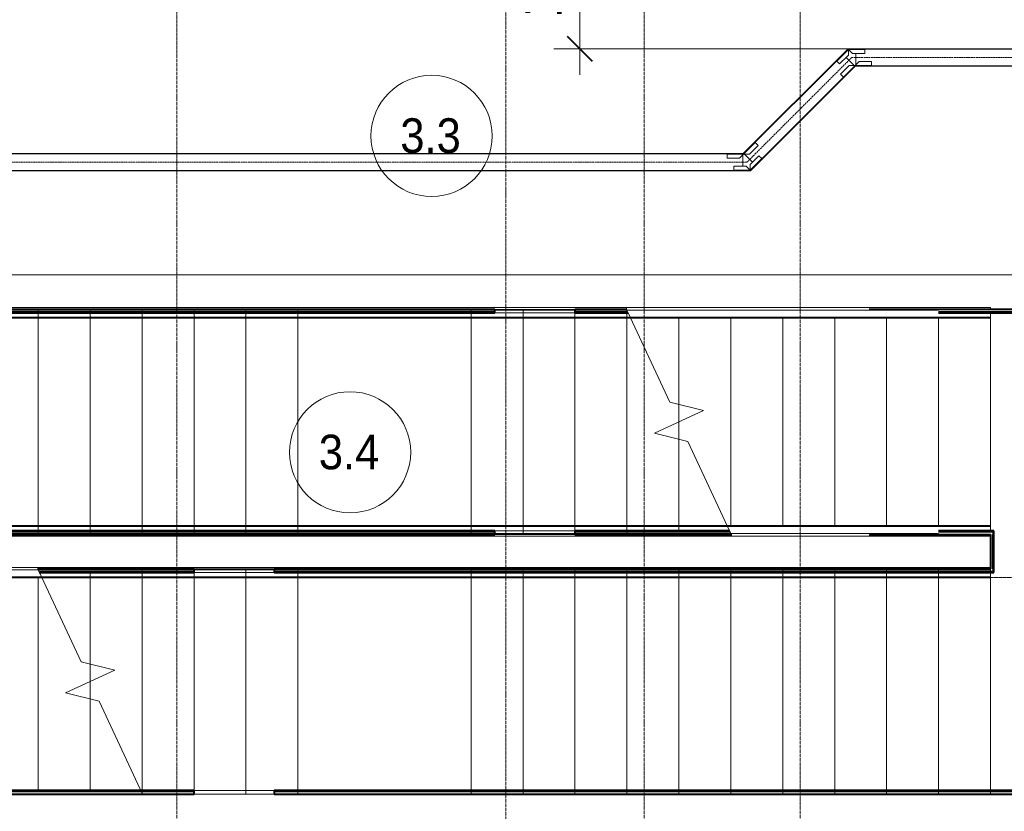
# Model space of a CAD drawing. Header units: millimetres. Extents: x 110168 to 197584, y 7718 to 235556.
# Tile 19 of 42: x 121443 to 127130, y 20850 to 25423. Entities that reach past the tile are written whole.
import ezdxf

# ---------------------------------------------------------------- set-up
doc = ezdxf.new("R2010")
doc.units = ezdxf.units.MM
for name, pattern in [('ADSK_Линия сетки', [25, 20, -2.5, 0, -2.5]), ('Линия сетки', [25, 20, -2.5, 0, -2.5]), ('Осевая', [14, 10, -2, 0, -2]), ('Сверху', [3.96875, 2.38125, -1.5875]), ('Штрих_3_1_5_', [4.5, 3, -1.5])]:
    doc.linetypes.add(name, pattern=pattern)
for name, color, linetype, lineweight in [('Кабельные лотки', 7, 'Continuous', 18), ('Лестницы', 7, 'Continuous', 18), ('Марки помещений', 7, 'Continuous', 20), ('Ограждение', 7, 'Continuous', 18), ('Осевая линия', 7, 'Осевая', 18), ('Оси', 7, 'Continuous', 9), ('Перекрытия', 7, 'Continuous', 18), ('Поручни', 7, 'Continuous', 18), ('Размеры', 7, 'Continuous', 9), ('Размеры-100', 7, 'Continuous', 9), ('Соединительные детали кабельных лотков', 7, 'Continuous', 18), ('Стены', 7, 'Continuous', 18), ('Стены разрез', 7, 'Continuous', 40), ('Стены штриховка', 7, 'Continuous', 40)]:
    doc.layers.add(name, color=color, linetype=linetype, lineweight=lineweight)
doc.styles.add('Arial', font='arial.ttf', dxfattribs={"width": 0.9, "height": 250})
doc.styles.add('Arial_3', font='arial.ttf', dxfattribs={"width": 0.9, "height": 200})
doc.dimstyles.new('Основной_2_5_мм', dxfattribs={"dimscale": 304.8, "dimtxt": 255.06485, "dimasz": 0.463911, "dimexe": 0.492126, "dimexo": 0.492126, "dimgap": 0.098425, "dimtad": 1, "dimdec": 0, "dimdsep": 46, "dimtxsty": 'Arial', "dimblk1": 'OBLIQUE', "dimblk2": 'OBLIQUE', "dimsah": 1, "dimcen": 0.09, "dimdle": 0.492126, "dimazin": 2, "dimtfac": 1, "dimtdec": 4, "dimtix": 1, "dimtmove": 0, "dimatfit": 3, "dimfxl": 1, "dimtvp": 1, "dimtolj": 1, "dimtzin": 0, "dimlwd": 20, "dimlwe": 20, "dimarcsym": 2})

# ---------------------------------------------------------------- blocks, each defined once
blk = doc.blocks.new('Ограждение - Ограждение-2690304-МКСС_К4_L26_87_900_')
at = {"layer": 'Поручни', "color": 253, "true_color": 0xaaaaaa}
for p, q in [((107196.5, 14211.1), (108699.6, 14211.1)), ((108699.6, 14211.1), (109399.6, 14211.1)), ((109399.6, 14211.1), (109699.6, 14211.1)), ((109699.6, 14211.1), (112699.6, 14211.1)), ((112699.6, 14181.5), (112699.6, 14156.1)), ((107217.7, 14156.1), (108699.6, 14156.1)), ((107220, 14151.1), (108699.6, 14151.1)), ((108699.6, 14156.1), (109399.6, 14156.1)), ((108699.6, 14151.1), (109399.6, 14151.1)), ((109399.6, 14156.1), (109699.6, 14156.1)), ((109399.6, 14151.1), (109699.6, 14151.1)), ((109699.6, 14156.1), (112699.6, 14156.1)), ((109699.6, 14151.1), (112699.6, 14151.1)), ((112699.6, 14156.1), (112699.6, 14151.1))]:
    blk.add_line(p, q, dxfattribs=at)
blk = doc.blocks.new('Ограждение - Ограждение-2690319-МКСС_К4_L26_87_900_')
at = {"layer": 'Поручни', "color": 253, "true_color": 0xaaaaaa}
for p, q in [((105699.6, 14447), (105699.6, 14452)), ((108699.6, 14452), (105699.6, 14452)), ((105699.6, 14421.6), (105699.6, 14447)), ((108699.6, 14447), (105699.6, 14447)), ((108999.6, 14452), (108699.6, 14452)), ((108999.6, 14447), (108699.6, 14447)), ((109699.6, 14452), (108999.6, 14452)), ((109699.6, 14447), (108999.6, 14447)), ((111179.2, 14452), (109699.6, 14452)), ((111181.5, 14447), (109699.6, 14447)), ((108699.6, 14392), (105699.6, 14392)), ((108999.6, 14392), (108699.6, 14392)), ((109699.6, 14392), (108999.6, 14392)), ((111202.7, 14392), (109699.6, 14392))]:
    blk.add_line(p, q, dxfattribs=at)
blk = doc.blocks.new('Ограждение - Ограждение-2690323-МКСС_К4_L26_87_900_')
at = {"layer": 'Поручни', "color": 253, "true_color": 0xaaaaaa}
for p, q in [((105699.6, 15701.5), (105699.6, 15711.2)), ((108699.6, 15711.2), (105699.6, 15711.2)), ((108999.6, 15711.2), (108699.6, 15711.2)), ((109699.6, 15711.2), (108999.6, 15711.2)), ((110596.5, 15711.2), (109699.6, 15711.2)), ((105699.6, 15656.2), (105699.6, 15681.5)), ((105699.6, 15651.2), (105699.6, 15656.2)), ((108699.6, 15656.2), (105699.6, 15656.2)), ((108699.6, 15651.2), (105699.6, 15651.2)), ((108999.6, 15656.2), (108699.6, 15656.2)), ((108999.6, 15651.2), (108699.6, 15651.2)), ((109699.6, 15656.2), (108999.6, 15656.2)), ((109699.6, 15651.2), (108999.6, 15651.2)), ((110617.7, 15656.2), (109699.6, 15656.2)), ((110620, 15651.2), (109699.6, 15651.2))]:
    blk.add_line(p, q, dxfattribs=at)
blk = doc.blocks.new('Ограждение - Ограждение-2690366-МКСС_К4_L26_87_900_')
at = {"layer": 'Ограждение', "color": 253, "linetype": 'Сверху', "true_color": 0xaaaaaa}
for p, q in [((107196.5, 14211.1), (108699.6, 14211.1)), ((107199, 14196.1), (108699.6, 14196.1)), ((107206, 14181.1), (108699.6, 14181.1)), ((107679.6, 14201.1), (108699.6, 14201.1)), ((108699.6, 14211.1), (109399.6, 14211.1)), ((108699.6, 14201.1), (109399.6, 14201.1)), ((108699.6, 14196.1), (109399.6, 14196.1)), ((108699.6, 14181.1), (109399.6, 14181.1)), ((109399.6, 14211.1), (109699.6, 14211.1)), ((109399.6, 14201.1), (109699.6, 14201.1)), ((109399.6, 14196.1), (109699.6, 14196.1)), ((109399.6, 14181.1), (109699.6, 14181.1)), ((109699.6, 14211.1), (112699.6, 14211.1)), ((109699.6, 14201.1), (112699.6, 14201.1)), ((109699.6, 14196.1), (112699.6, 14196.1)), ((109699.6, 14181.1), (112699.6, 14181.1)), ((112699.6, 14211.1), (112699.6, 14181.1)), ((112699.6, 14201.1), (112699.6, 14151.1)), ((112699.6, 14196.1), (112699.6, 14156.1)), ((107217.7, 14156.1), (108699.6, 14156.1)), ((107220, 14151.1), (108699.6, 14151.1)), ((108699.6, 14156.1), (109399.6, 14156.1)), ((108699.6, 14151.1), (109399.6, 14151.1)), ((109399.6, 14156.1), (109699.6, 14156.1)), ((109399.6, 14151.1), (109699.6, 14151.1)), ((109699.6, 14156.1), (112699.6, 14156.1)), ((109699.6, 14151.1), (112699.6, 14151.1))]:
    blk.add_line(p, q, dxfattribs=at)
at = {"layer": 'Поручни', "color": 253, "true_color": 0xaaaaaa}
for p, q in [((105699.6, 14211.1), (107196.5, 14211.1)), ((105699.6, 14156.1), (105699.6, 14181.5)), ((105999.6, 14196.1), (107199, 14196.1)), ((107196.5, 14201.5), (107196.5, 14211.1)), ((107196.5, 14201.5), (107196.5, 14211.1)), ((107199, 14196.1), (107196.5, 14201.5)), ((107199, 14196.1), (107196.5, 14201.5)), ((107217.7, 14156.1), (107199, 14196.1)), ((107217.7, 14156.1), (107199, 14196.1)), ((107217.7, 14156.1), (107199, 14196.1)), ((105699.6, 14151.1), (105699.6, 14156.1)), ((105699.6, 14156.1), (107217.7, 14156.1)), ((105699.6, 14151.1), (107220, 14151.1)), ((107220, 14151.1), (107217.7, 14156.1))]:
    blk.add_line(p, q, dxfattribs=at)
blk = doc.blocks.new('Ограждение - Ограждение-2690381-МКСС_К4_L26_87_900_')
at = {"layer": 'Ограждение', "color": 253, "linetype": 'Сверху', "true_color": 0xaaaaaa}
for p, q in [((105699.6, 14402), (105699.6, 14452)), ((108699.6, 14452), (105699.6, 14452)), ((105699.6, 14407), (105699.6, 14447)), ((108699.6, 14447), (105699.6, 14447)), ((108999.6, 14452), (108699.6, 14452)), ((108999.6, 14447), (108699.6, 14447)), ((109699.6, 14452), (108999.6, 14452)), ((109699.6, 14447), (108999.6, 14447)), ((111179.2, 14452), (109699.6, 14452)), ((111181.5, 14447), (109699.6, 14447)), ((105699.6, 14392), (105699.6, 14422)), ((108699.6, 14422), (105699.6, 14422)), ((108699.6, 14407), (105699.6, 14407)), ((108699.6, 14402), (105699.6, 14402)), ((108699.6, 14392), (105699.6, 14392)), ((108999.6, 14422), (108699.6, 14422)), ((108999.6, 14407), (108699.6, 14407)), ((108999.6, 14402), (108699.6, 14402)), ((108999.6, 14392), (108699.6, 14392)), ((109699.6, 14422), (108999.6, 14422)), ((109699.6, 14407), (108999.6, 14407)), ((109699.6, 14402), (108999.6, 14402)), ((109699.6, 14392), (108999.6, 14392)), ((111193.2, 14422), (109699.6, 14422)), ((111200.2, 14407), (109699.6, 14407)), ((110719.6, 14402), (109699.6, 14402)), ((111202.7, 14392), (109699.6, 14392))]:
    blk.add_line(p, q, dxfattribs=at)
at = {"layer": 'Поручни', "color": 253, "true_color": 0xaaaaaa}
for p, q in [((111179.2, 14452), (111181.5, 14447)), ((112699.6, 14452), (111179.2, 14452)), ((111181.5, 14447), (111200.2, 14407)), ((111181.5, 14447), (111200.2, 14407)), ((111181.5, 14447), (111200.2, 14407)), ((112699.6, 14447), (111181.5, 14447)), ((112699.6, 14452), (112699.6, 14447)), ((112699.6, 14447), (112699.6, 14421.6)), ((111200.2, 14407), (111202.7, 14401.6)), ((111200.2, 14407), (111202.7, 14401.6)), ((112399.6, 14407), (111200.2, 14407)), ((111202.7, 14401.6), (111202.7, 14392)), ((111202.7, 14401.6), (111202.7, 14392)), ((112699.6, 14392), (111202.7, 14392))]:
    blk.add_line(p, q, dxfattribs=at)
blk = doc.blocks.new('Ограждение - Ограждение-2690385-МКСС_К4_L26_87_900_')
at = {"layer": 'Ограждение', "color": 253, "linetype": 'Сверху', "true_color": 0xaaaaaa}
for p, q in [((105699.6, 15681.2), (105699.6, 15711.2)), ((108699.6, 15711.2), (105699.6, 15711.2)), ((105699.6, 15651.2), (105699.6, 15701.2)), ((108699.6, 15701.2), (105699.6, 15701.2)), ((105699.6, 15656.2), (105699.6, 15696.2)), ((108699.6, 15696.2), (105699.6, 15696.2)), ((108999.6, 15711.2), (108699.6, 15711.2)), ((108999.6, 15701.2), (108699.6, 15701.2)), ((108999.6, 15696.2), (108699.6, 15696.2)), ((109699.6, 15711.2), (108999.6, 15711.2)), ((109699.6, 15701.2), (108999.6, 15701.2)), ((109699.6, 15696.2), (108999.6, 15696.2)), ((110596.5, 15711.2), (109699.6, 15711.2)), ((110596.7, 15701.2), (109699.6, 15701.2)), ((110599, 15696.2), (109699.6, 15696.2)), ((108699.6, 15681.2), (105699.6, 15681.2)), ((108699.6, 15656.2), (105699.6, 15656.2)), ((108699.6, 15651.2), (105699.6, 15651.2)), ((108999.6, 15681.2), (108699.6, 15681.2)), ((108999.6, 15656.2), (108699.6, 15656.2)), ((108999.6, 15651.2), (108699.6, 15651.2)), ((109699.6, 15681.2), (108999.6, 15681.2)), ((109699.6, 15656.2), (108999.6, 15656.2)), ((109699.6, 15651.2), (108999.6, 15651.2)), ((110606, 15681.2), (109699.6, 15681.2)), ((110617.7, 15656.2), (109699.6, 15656.2)), ((110620, 15651.2), (109699.6, 15651.2))]:
    blk.add_line(p, q, dxfattribs=at)
at = {"layer": 'Поручни', "color": 253, "true_color": 0xaaaaaa}
for p, q in [((110596.5, 15711.2), (110596.5, 15701.6)), ((110596.5, 15711.2), (110596.5, 15701.6)), ((112699.6, 15711.2), (110596.5, 15711.2)), ((110596.5, 15701.6), (110599, 15696.2)), ((110596.5, 15701.6), (110599, 15696.2)), ((110596.7, 15701.2), (110599, 15696.2)), ((110599.7, 15701.2), (110596.7, 15701.2)), ((110599, 15696.2), (110617.7, 15656.2)), ((110599, 15696.2), (110617.7, 15656.2)), ((110599, 15696.2), (110617.7, 15656.2)), ((112399.6, 15696.2), (110599, 15696.2)), ((112699.6, 15711.2), (112699.6, 15701.5)), ((110617.7, 15656.2), (110620, 15651.2)), ((112699.6, 15656.2), (110617.7, 15656.2)), ((112699.6, 15651.2), (110620, 15651.2)), ((112699.6, 15681.5), (112699.6, 15656.2)), ((112699.6, 15656.2), (112699.6, 15651.2))]:
    blk.add_line(p, q, dxfattribs=at)
blk = doc.blocks.new('135_SLK_K4_AR_rvt-1-МКСС_К4_L26_87_900_')
at = {"layer": 'Лестницы', "color": 253, "linetype": 'Сверху', "true_color": 0xaaaaaa}
for p, q in [((123050, 23750), (120050, 23750)), ((121550, 22450), (121550, 23750)), ((121550, 22450), (121550, 23750)), ((121850, 22450), (121850, 23750)), ((121850, 22450), (121850, 23750)), ((122150, 22450), (122150, 23750)), ((122150, 22450), (122150, 23750)), ((122450, 22450), (122450, 23750)), ((122450, 22450), (122450, 23750)), ((122750, 22450), (122750, 23750)), ((122750, 22450), (122750, 23750)), ((124050, 23750), (123050, 23750)), ((123050, 22450), (123050, 23750)), ((123050, 22450), (123050, 23750)), ((124050, 22450), (124050, 23750)), ((124946.9, 23750), (124050, 23750)), ((124050, 22450), (124050, 23750)), ((124350, 22450), (124350, 23750)), ((124350, 22450), (124350, 23750)), ((124650, 22450), (124650, 23750)), ((124650, 22450), (124650, 23750)), ((124950, 22450), (124950, 23743.4)), ((124950, 22450), (124950, 23743.4)), ((125250, 23100), (125250, 23200.5)), ((125250, 23100), (125250, 23200.5)), ((125250, 22470), (125250, 22999.6)), ((125250, 22470), (125250, 22999.6)), ((123050, 22450), (120050, 22450)), ((123050, 22450), (124050, 22450)), ((124950, 22450), (124050, 22450)), ((122150, 22250), (123050, 22250)), ((122150, 22250), (122150, 20956.6)), ((122150, 22250), (122150, 20956.6)), ((122450, 22250), (122450, 20950)), ((122450, 22250), (122450, 20950)), ((122750, 22250), (122750, 20950)), ((122750, 22250), (122750, 20950)), ((124050, 22250), (123050, 22250)), ((123050, 22250), (123050, 20950)), ((123050, 22250), (123050, 20950)), ((124050, 22250), (124050, 20950)), ((124050, 22250), (127050, 22250)), ((124050, 22250), (124050, 20950)), ((124350, 22250), (124350, 20950)), ((124350, 22250), (124350, 20950)), ((124650, 22250), (124650, 20950)), ((124650, 22250), (124650, 20950)), ((124950, 22250), (124950, 20950)), ((124950, 22250), (124950, 20950)), ((125250, 22250), (125250, 20950)), ((125250, 22250), (125250, 20950)), ((125550, 22250), (125550, 20950)), ((125550, 22250), (125550, 20950)), ((125850, 22250), (125850, 20950)), ((125850, 22250), (125850, 20950)), ((126150, 22250), (126150, 20950)), ((126150, 22250), (126150, 20950)), ((126450, 22250), (126450, 20950)), ((126450, 22250), (126450, 20950)), ((126750, 22250), (126750, 20950)), ((126750, 22250), (126750, 20950)), ((127050, 22250), (127050, 20950)), ((121850, 22230), (121850, 21700.4)), ((121850, 22230), (121850, 21700.4)), ((121850, 21600), (121850, 21499.5)), ((121850, 21600), (121850, 21499.5)), ((122153.1, 20950), (123050, 20950)), ((123050, 20950), (124050, 20950)), ((124050, 20950), (127050, 20950))]:
    blk.add_line(p, q, dxfattribs=at)
at = {"layer": 'Лестницы', "color": 253, "true_color": 0xaaaaaa}
for p, q in [((124949.9, 23750), (124946.9, 23750)), ((124946.9, 23750), (124949.4, 23744.6)), ((121550, 22500.4), (121550, 23699.6)), ((121850, 22500.4), (121850, 23699.6)), ((122150, 22500.4), (122150, 23699.6)), ((122450, 22500.4), (122450, 23699.6)), ((122750, 22500.4), (122750, 23699.6)), ((123050, 22500.4), (123050, 23699.6)), ((124050, 22500.4), (124050, 23699.6)), ((124350, 22500.4), (124350, 23699.6)), ((124650, 22500.4), (124650, 23699.6)), ((124950, 22500.4), (124950, 23699.6)), ((124968.1, 23704.6), (125197.2, 23213.3)), ((125250, 23200.5), (125250, 23699.6)), ((125550, 22500.4), (125550, 23699.6)), ((125850, 22500.4), (125850, 23699.6)), ((126150, 22500.4), (126150, 23699.6)), ((126450, 22500.4), (126450, 23699.6)), ((126750, 22500.4), (126750, 23699.6)), ((127050, 22500.4), (127050, 23699.6)), ((125197.2, 23213.3), (125391.6, 23166.1)), ((125391.6, 23166.1), (125108.4, 23034)), ((125250, 23100), (125250, 23200.5)), ((125250, 22999.6), (125250, 23100)), ((125108.4, 23034), (125302.8, 22986.8)), ((125250, 22500.4), (125250, 22999.6)), ((125302.8, 22986.8), (125531.9, 22495.4)), ((125550.6, 22455.4), (125553.1, 22450)), ((121549.4, 22244.6), (121546.9, 22250)), ((121550, 22199.6), (121550, 20970)), ((121797.2, 21713.2), (121568.1, 22204.6)), ((121850, 22199.6), (121850, 21700.4)), ((122150, 22199.6), (122150, 20970)), ((122450, 22199.6), (122450, 20970)), ((122750, 22199.6), (122750, 20970)), ((123050, 22199.6), (123050, 20970)), ((124050, 22199.6), (124050, 20970)), ((124350, 22199.6), (124350, 20970)), ((124650, 22199.6), (124650, 20970)), ((124950, 22199.6), (124950, 20970)), ((125250, 22199.6), (125250, 20970)), ((125550, 22199.6), (125550, 20970)), ((125850, 22199.6), (125850, 20970)), ((126150, 22199.6), (126150, 20970)), ((126450, 22199.6), (126450, 20970)), ((126750, 22199.6), (126750, 20970)), ((127050, 22199.6), (127050, 20970)), ((121991.6, 21666), (121797.2, 21713.2)), ((121850, 21700.4), (121850, 21600)), ((121708.4, 21533.9), (121991.6, 21666)), ((121850, 21600), (121850, 21499.5)), ((121902.8, 21486.7), (121708.4, 21533.9)), ((121850, 21499.5), (121850, 20970)), ((122153.1, 20950), (121902.8, 21486.7)), ((122150, 20956.6), (122150, 20950)), ((122150, 20950), (122153.1, 20950))]:
    blk.add_line(p, q, dxfattribs=at)
at = {"layer": 'Лестницы', "color": 253, "linetype": 'Штрих_3_1_5_', "true_color": 0xaaaaaa}
for p, q in [((121550, 22500.4), (121550, 23699.6)), ((121850, 22500.4), (121850, 23699.6)), ((122150, 22500.4), (122150, 23699.6)), ((122450, 22500.4), (122450, 23699.6)), ((122750, 22500.4), (122750, 23699.6)), ((123050, 22500.4), (123050, 23699.6)), ((124050, 22500.4), (124050, 23699.6)), ((124350, 22500.4), (124350, 23699.6)), ((124650, 22500.4), (124650, 23699.6)), ((124950, 22500.4), (124950, 23699.6)), ((125250, 23200.5), (125250, 23699.6)), ((125550, 22500.4), (125550, 23699.6)), ((125850, 22500.4), (125850, 23699.6)), ((126150, 22500.4), (126150, 23699.6)), ((126450, 22500.4), (126450, 23699.6)), ((126750, 22500.4), (126750, 23699.6)), ((127050, 22500.4), (127050, 23699.6)), ((125250, 23100), (125250, 23200.5)), ((125250, 22999.6), (125250, 23100)), ((125250, 22500.4), (125250, 22999.6)), ((121550, 22199.6), (121550, 20970)), ((121850, 22199.6), (121850, 21700.4)), ((122150, 22199.6), (122150, 20970)), ((122450, 22199.6), (122450, 20970)), ((122750, 22199.6), (122750, 20970)), ((123050, 22199.6), (123050, 20970)), ((124050, 22199.6), (124050, 20970)), ((124350, 22199.6), (124350, 20970)), ((124650, 22199.6), (124650, 20970)), ((124950, 22199.6), (124950, 20970)), ((125250, 22199.6), (125250, 20970)), ((125550, 22199.6), (125550, 20970)), ((125850, 22199.6), (125850, 20970)), ((126150, 22199.6), (126150, 20970)), ((126450, 22199.6), (126450, 20970)), ((126750, 22199.6), (126750, 20970)), ((121850, 21700.4), (121850, 21600)), ((121850, 21600), (121850, 21499.5)), ((121850, 21499.5), (121850, 20970)), ((122150, 20956.6), (122150, 20950))]:
    blk.add_line(p, q, dxfattribs=at)
at = {"layer": 'Перекрытия', "color": 253, "true_color": 0xaaaaaa}
for p, q in [((120030, 23950), (128650, 23950)), ((127050, 22199.6), (127050, 20970))]:
    blk.add_line(p, q, dxfattribs=at)
at = {"layer": 'Стены', "color": 253, "true_color": 0xaaaaaa}
for p, q in [((124187.5, 23750), (124650, 23750)), ((124650, 23730), (124187.5, 23730)), ((124187.5, 22470), (124650, 22470)), ((124650, 22450), (124187.5, 22450)), ((122450, 22250), (122912.5, 22250)), ((122912.5, 22230), (122450, 22230)), ((122450, 20970), (122912.5, 20970)), ((122912.5, 20950), (122450, 20950))]:
    blk.add_line(p, q, dxfattribs=at)
at = {"layer": 'Стены разрез', "color": 253, "true_color": 0xaaaaaa}
for p, q in [((119749.8, 23730), (124187.5, 23730)), ((124187.5, 23750), (119814.8, 23750)), ((124187.5, 23730), (124187.5, 23750)), ((124950, 23750), (124650, 23750)), ((124650, 23750), (124650, 23730)), ((124650, 23730), (124956.2, 23730)), ((128635, 23750), (126349.4, 23750)), ((126749.4, 23730), (128635, 23730)), ((124187.5, 22470), (120030, 22470)), ((124187.5, 22450), (124187.5, 22470)), ((125543.7, 22470), (124650, 22470)), ((124650, 22470), (124650, 22450)), ((127070, 22470), (126749.4, 22470)), ((127070, 22465), (127070, 22470)), ((127070, 22450), (127070, 22465)), ((120050, 22450), (124187.5, 22450)), ((124650, 22450), (125550.1, 22450)), ((126349.4, 22450), (127050, 22450)), ((127050, 22450), (127050, 22250)), ((127070, 22250), (127070, 22450)), ((122450, 22250), (121549.9, 22250)), ((122450, 22230), (122450, 22250)), ((127050, 22250), (122912.5, 22250)), ((122912.5, 22250), (122912.5, 22230)), ((127070, 22235), (127070, 22250)), ((127070, 22230), (127070, 22235)), ((121556.3, 22230), (122450, 22230)), ((122912.5, 22230), (127070, 22230)), ((122450, 20970), (118470, 20970)), ((118470, 20950), (122450, 20950)), ((122450, 20950), (122450, 20970)), ((128630, 20970), (122912.5, 20970)), ((122912.5, 20970), (122912.5, 20950)), ((122912.5, 20950), (128650, 20950))]:
    blk.add_line(p, q, dxfattribs=at)
at = {"layer": 'Стены штриховка', "color": 253, "true_color": 0xaaaaaa}
for p, q in [((119814.8, 23735), (124187.5, 23735)), ((124650, 23735), (124953.9, 23735)), ((126749.4, 23735), (128635, 23735)), ((124187.5, 22465), (120035, 22465)), ((125545.3, 22465), (124650, 22465)), ((127065, 22465), (126749.4, 22465)), ((127065, 22465), (127065, 22450)), ((127065, 22250), (127065, 22450)), ((121554.7, 22235), (122450, 22235)), ((122912.5, 22235), (127065, 22235)), ((127065, 22250), (127065, 22235)), ((122450, 20965), (118470, 20965)), ((128635, 20965), (122912.5, 20965))]:
    blk.add_line(p, q, dxfattribs=at)
at = {"layer": 'Ограждение', "color": 253, "lineweight": 18, "true_color": 0xaaaaaa}
for name in ['Ограждение - Ограждение-2690323-МКСС_К4_L26_87_900_', 'Ограждение - Ограждение-2690385-МКСС_К4_L26_87_900_', 'Ограждение - Ограждение-2690319-МКСС_К4_L26_87_900_', 'Ограждение - Ограждение-2690381-МКСС_К4_L26_87_900_', 'Ограждение - Ограждение-2690366-МКСС_К4_L26_87_900_', 'Ограждение - Ограждение-2690304-МКСС_К4_L26_87_900_']:
    blk.add_blockref(name, (14350.4, 8048.5), dxfattribs=at)
blk = doc.blocks.new('OSTEC_CLH - ЛН_ ЛП - СЛУМИ - Угол горизонтальный - ZS - Цинкование по методу Сендзимира-1552037-МКСС_К4_L26_87_900_')
at = {"layer": 'Осевая линия'}
for p, q in [((16.5, 16.5), (0, 0)), ((-23.4, 0), (0, 0)), ((-22.4, 0), (-23.4, 0))]:
    blk.add_line(p, q, dxfattribs=at)
at = {"layer": 'Соединительные детали кабельных лотков', "color": 96, "true_color": 0x008000}
for p, q in [((-23.4, 47.5), (-23.4, 50)), ((-23.4, 50), (-20.7, 50)), ((-19.7, 47.5), (-23.4, 47.5)), ((-23.4, -22.6), (-23.4, 42.5)), ((-18.8, 51.9), (-20.7, 50)), ((-19.7, 47.5), (-17, 50.1)), ((-17, 50.1), (-18.8, 51.9)), ((32.5, 0.6), (-13.5, 46.6)), ((-23.4, -50), (-23.4, -47.5)), ((19.7, -47.5), (-23.4, -47.5)), ((20.7, -50), (-23.4, -50)), ((50.1, -17), (19.7, -47.5)), ((20.7, -50), (51.9, -18.8)), ((51.9, -18.8), (50.1, -17))]:
    blk.add_line(p, q, dxfattribs=at)
blk = doc.blocks.new('OSTEC_U - ЛН_ ЛП - СЛУМИ - OSTEC_U - ЛН_ ЛП - СЛУМИ-1552028-МКСС_К4_L26_87_900_')
at = {"layer": 'Соединительные детали кабельных лотков', "color": 96, "true_color": 0x008000}
for p, q in [((50.2, 84.1), (0, 33.9)), ((67.2, 67.2), (0, 0)), ((50.2, 84.1), (67.2, 67.2)), ((67.8, 66.5), (67.2, 67.2)), ((-24, 24), (-95, 24)), ((-95, 0), (-95, 24)), ((0, 0), (-95, 0)), ((-95, 0), (-95, -0.9)), ((0, 0), (-24, 24)), ((0, 33.9), (0, 0)), ((0.9, -0.2), (0, 0)), ((0, 0), (-0.5, -0.7))]:
    blk.add_line(p, q, dxfattribs=at)
for start, end in [(235.7432, 262.1621), (283.2095, 296.4189), (283.2095, 296.4189), (288.5811, 301.7905), (288.5811, 301.7905), (322.8379, 349.2568)]:
    blk.add_arc((0, 0), 0.9, start, end, dxfattribs=at)
blk = doc.blocks.new('OSTEC_U - ЛН_ ЛП - СЛУМИ - OSTEC_U - ЛН_ ЛП - СЛУМИ-1552032-МКСС_К4_L26_87_900_')
at = {"layer": 'Соединительные детали кабельных лотков', "color": 96, "true_color": 0x008000}
for p, q in [((0, 0), (67.2, 67.2)), ((67.2, 67.2), (66.5, 67.8)), ((67.2, 67.2), (84.1, 50.2)), ((-95, 0.9), (-95, 0)), ((-0.7, -0.5), (0, 0)), ((0, 0), (0.9, 0.2)), ((0, 0), (33.9, 0)), ((33.9, 0), (84.1, 50.2)), ((-95, 0), (0, 0)), ((-95, -24), (-95, 0)), ((-95, -24), (-24, -24)), ((-24, -24), (0, 0))]:
    blk.add_line(p, q, dxfattribs=at)
for start, end in [(135, 214.2568), (10.7432, 76.7905)]:
    blk.add_arc((0, 0), 0.9, start, end, dxfattribs=at)
blk = doc.blocks.new('050_Марка_Помещение - Номер-620969-МКСС_К4_L26_87_900_')
at = {"layer": 'Марки помещений'}
blk.add_circle((0, 0), 3.5, dxfattribs=at)
blk = doc.blocks.new('DIMBLOCK19-МКСС_К4_L26_87_900_')
at = {"layer": 'Размеры-100', "lineweight": 20, "transparency": 16777216}
for p, q in [((124678.3, 26450), (124678.3, 25105)), ((124678.3, 26300), (124628.3, 26300)), ((124678.3, 26300), (124828.3, 26300)), ((124678.3, 25255), (124528.3, 25255)), ((124678.3, 25255), (126371.3, 25255))]:
    blk.add_line(p, q, dxfattribs=at)
at = {"layer": 'Размеры-100', "lineweight": 40, "transparency": 16777216}
for p, q in [((124678.3, 26300), (124607.6, 26370.7)), ((124678.3, 26300), (124749, 26229.3)), ((124678.3, 25255), (124607.6, 25325.7)), ((124678.3, 25255), (124749, 25184.3))]:
    blk.add_line(p, q, dxfattribs=at)
at = {"layer": 'Размеры-100', "color": 0, "lineweight": 20, "transparency": 16777216, "insert": (124323.7, 25432.2), "char_height": 250, "width": 828.765, "attachment_point": 1, "rotation": 90, "line_spacing_factor": 0.941778, "style": 'Arial'}
blk.add_mtext('1045', dxfattribs=at)
blk = doc.blocks.new('_Oblique')
at = {"color": 0, "linetype": 'ByBlock', "lineweight": -2}
blk.add_line((-0.5, -0.5), (0.5, 0.5), dxfattribs=at)

msp = doc.modelspace()

# ---------------------------------------------------------------- linework, layer by layer
at = {"layer": 'Кабельные лотки', "color": 96, "true_color": 0x008000}
for p, q in [((126271.5, 25252.5), (126271.5, 25255)), ((128795.1, 25255), (126271.5, 25255)), ((128795.1, 25252.5), (126271.5, 25252.5)), ((125624.3, 24651.9), (126196.3, 25223.8)), ((125626.1, 24650.1), (126198.1, 25222)), ((126196.3, 25223.8), (126198.1, 25222)), ((126215.7, 25204.4), (126261.7, 25158.4)), ((126271.5, 25162.5), (126271.5, 25227.6)), ((125693.3, 24583), (126265.2, 25154.9)), ((125695.1, 24581.2), (126267, 25153.1)), ((126265.2, 25154.9), (126267, 25153.1)), ((126271.5, 25155), (126271.5, 25157.5)), ((128795.1, 25157.5), (126271.5, 25157.5)), ((128795.1, 25155), (126271.5, 25155)), ((125619.8, 24650), (119176.2, 24650)), ((125619.8, 24647.5), (119176.2, 24647.5)), ((125619.8, 24650), (125619.8, 24647.5)), ((125619.8, 24642.5), (125619.8, 24577.4)), ((125626.1, 24650.1), (125624.3, 24651.9)), ((125675.7, 24600.6), (125629.7, 24646.6)), ((125695.1, 24581.2), (125693.3, 24583)), ((125619.8, 24552.5), (119176.2, 24552.5)), ((125619.8, 24550), (119176.2, 24550)), ((125619.8, 24552.5), (125619.8, 24550))]:
    msp.add_line(p, q, dxfattribs=at)
at = {"layer": 'Осевая линия'}
for p, q in [((128795.1, 25205), (126271.5, 25205)), ((125659.7, 24616.5), (126231.7, 25188.5)), ((125619.8, 24600), (119176.2, 24600))]:
    msp.add_line(p, q, dxfattribs=at)
at = {"layer": 'Оси', "linetype": 'Линия сетки'}
for p, q in [((122350, 12025.7), (122350, 33100)), ((124250, 13295.7), (124250, 33100)), ((125050, 12025.7), (125050, 33100)), ((125950, 12025.7), (125950, 33100))]:
    msp.add_line(p, q, dxfattribs=at)
at = {"layer": 'Оси', "linetype": 'ADSK_Линия сетки'}
msp.add_line((136730, 22200), (110985.5, 22200), dxfattribs=at)

# ---------------------------------------------------------------- block references
at = {"lineweight": 5}
msp.add_blockref('135_SLK_K4_AR_rvt-1-МКСС_К4_L26_87_900_', (0, 0), dxfattribs=at)
at = {"layer": 'Марки помещений', "xscale": 99.99999999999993, "yscale": 99.99999999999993, "zscale": 99.99999999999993}
for p in [(123821.8, 24752), (123351.2, 22924.1)]:
    msp.add_blockref('050_Марка_Помещение - Номер-620969-МКСС_К4_L26_87_900_', p, dxfattribs=at)
at = {"layer": 'Соединительные детали кабельных лотков', "color": 96, "true_color": 0x008000, "rotation": 180}
for name, p in [('OSTEC_U - ЛН_ ЛП - СЛУМИ - OSTEC_U - ЛН_ ЛП - СЛУМИ-1552028-МКСС_К4_L26_87_900_', (126228.9, 25251.6)), ('OSTEC_U - ЛН_ ЛП - СЛУМИ - OSTEC_U - ЛН_ ЛП - СЛУМИ-1552032-МКСС_К4_L26_87_900_', (126267.5, 25158.4))]:
    msp.add_blockref(name, p, dxfattribs=at)
at = {"layer": 'Соединительные детали кабельных лотков', "rotation": 180}
msp.add_blockref('OSTEC_CLH - ЛН_ ЛП - СЛУМИ - Угол горизонтальный - ZS - Цинкование по методу Сендзимира-1552037-МКСС_К4_L26_87_900_', (126248.2, 25205), dxfattribs=at)
at = {"layer": 'Соединительные детали кабельных лотков', "color": 96, "true_color": 0x008000}
for name, p in [('OSTEC_U - ЛН_ ЛП - СЛУМИ - OSTEC_U - ЛН_ ЛП - СЛУМИ-1552032-МКСС_К4_L26_87_900_', (125623.9, 24646.6)), ('OSTEC_U - ЛН_ ЛП - СЛУМИ - OSTEC_U - ЛН_ ЛП - СЛУМИ-1552028-МКСС_К4_L26_87_900_', (125662.5, 24553.4))]:
    msp.add_blockref(name, p, dxfattribs=at)
at = {"layer": 'Соединительные детали кабельных лотков'}
msp.add_blockref('OSTEC_CLH - ЛН_ ЛП - СЛУМИ - Угол горизонтальный - ZS - Цинкование по методу Сендзимира-1552037-МКСС_К4_L26_87_900_', (125643.2, 24600), dxfattribs=at)

# ---------------------------------------------------------------- texts
at = {"layer": 'Марки помещений', "lineweight": 9, "char_height": 200, "width": 432.911, "attachment_point": 1, "style": 'Arial_3'}
for s, insert in [('3.3', (123641.2, 24853.7)), ('3.4', (123170.6, 23025.9))]:
    msp.add_mtext(s, dxfattribs=dict(at, insert=insert))

# ---------------------------------------------------------------- dimensions: what is measured, and where the dimension line sits
at = {"layer": 'Размеры', "lineweight": 20}
dim = msp.add_linear_dim(base=(124678.3, 25255), p1=(124778.3, 26300), p2=(126521.3, 25255), angle=90, dimstyle='Основной_2_5_мм', override={"dimpost": '<>', "dimfxl": 2032.281335}, dxfattribs=at)
dim.commit()
dim.dimension.update_dxf_attribs({"geometry": 'DIMBLOCK19-МКСС_К4_L26_87_900_', "text_midpoint": (124520.6, 25777.5)})

doc.saveas('drawing.dxf')
